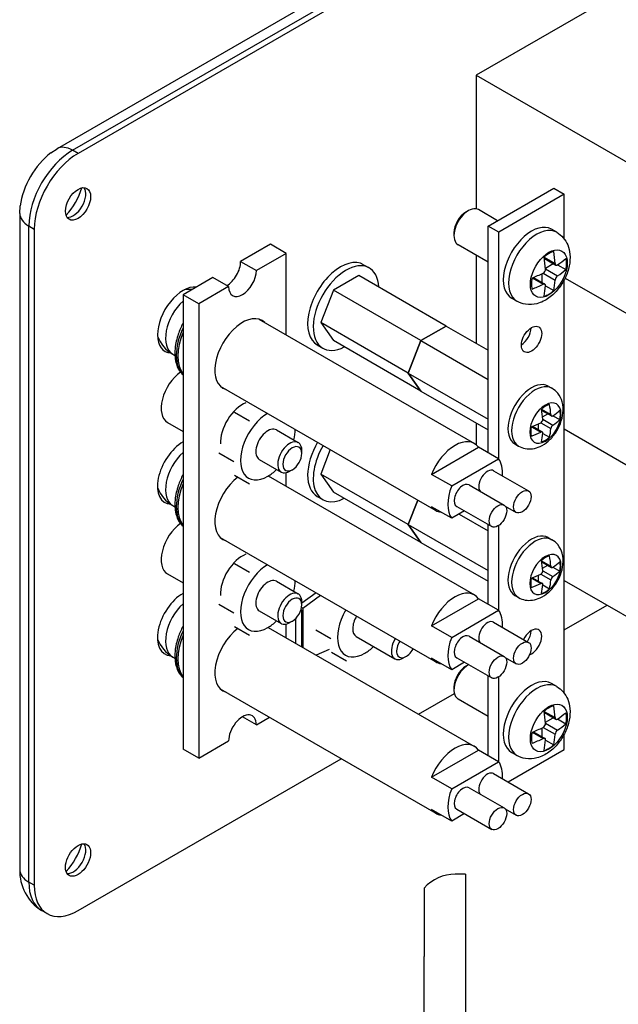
# Model space of a CAD drawing. Extents: x 0 to 16.6, y 0 to 10.6.
# Tile 3 of 6: x 8.4 to 10.2, y 6 to 9. Entities that reach past the tile are written whole.
import ezdxf

# ---------------------------------------------------------------- set-up
doc = ezdxf.new("R2010")
doc.units = 0
doc.header["$LTSCALE"] = 0.5
doc.header["$MEASUREMENT"] = 0
doc.layers.add('AM_VIS', color=7, linetype='Continuous', lineweight=30)

msp = doc.modelspace()

# ---------------------------------------------------------------- linework, layer by layer
at = {"layer": 'AM_VIS', "color": 72}
for p, q in [((11.0011, 10.028), (8.482, 8.5737)), ((8.5289, 8.569), (11.048, 10.0234)), ((11.0645, 10.0138), (8.5455, 8.5594)), ((8.4632, 8.5614), (8.4819, 8.5738)), ((8.5455, 8.5594), (8.5289, 8.569)), ((8.3687, 8.3777), (8.37, 8.4001)), ((8.3689, 8.3776), (8.3689, 6.3874)), ((8.3963, 6.3492), (8.3963, 8.3394)), ((8.3963, 8.3394), (8.4129, 8.3298)), ((8.4129, 8.3298), (8.4129, 6.3396)), ((9.1468, 7.7209), (9.2131, 7.6826)), ((9.2238, 7.6498), (9.2238, 7.659)), ((9.095, 7.6313), (9.1613, 7.593)), ((9.1951, 7.6002), (9.1872, 7.5956)), ((9.1468, 7.2616), (9.2131, 7.2234)), ((9.2238, 7.1905), (9.2238, 7.1997)), ((9.095, 7.172), (9.1613, 7.1337)), ((10.0195, 7.1141), (10.1497, 7.1893)), ((9.1951, 7.1409), (9.1872, 7.1363)), ((9.3888, 7.0942), (9.506, 7.0266)), ((9.5398, 7.0337), (9.5319, 7.0291)), ((9.5775, 6.8589), (9.6863, 6.9217)), ((8.5455, 6.263), (9.3431, 6.7236)), ((9.72, 6.3732), (9.6887, 6.3732)), ((9.72, 6.3732), (9.72, 6.1232)), ((8.4129, 6.3396), (8.3963, 6.3492)), ((9.595, 6.3309), (9.595, 6.1232)), ((8.4517, 6.2538), (8.4352, 6.2633)), ((9.595, 2.8732), (9.595, 6.1232)), ((9.72, 6.1232), (9.72, 2.8732))]:
    msp.add_line(p, q, dxfattribs=at)
at = {"layer": 'AM_VIS', "color": 133}
for p, q in [((10.8392, 9.4244), (9.752, 8.7967)), ((9.752, 8.7967), (10.627, 8.2915)), ((9.752, 8.7967), (9.752, 8.3915)), ((10.022, 8.1815), (10.627, 7.8323))]:
    msp.add_line(p, q, dxfattribs=at)
at = {"layer": 'AM_VIS', "color": 52}
for p, q in [((9.7888, 8.3391), (9.9877, 8.454)), ((9.9877, 8.454), (10.0195, 8.4356)), ((10.0195, 8.4356), (9.8206, 8.3208)), ((10.0195, 8.3), (10.0195, 8.4356)), ((9.8206, 8.3208), (9.7888, 8.3391)), ((9.7888, 7.6513), (9.7888, 8.3391)), ((9.8206, 7.6328), (9.8206, 8.3208)), ((9.4113, 8.222), (9.4283, 8.2122)), ((10.0195, 6.9221), (10.0195, 8.1765)), ((9.2707, 7.9784), (9.2876, 7.9686)), ((9.2707, 7.5191), (9.2876, 7.5093)), ((9.7888, 7.192), (9.7888, 7.4339)), ((9.8206, 7.1735), (9.8206, 7.4311)), ((9.267, 7.2268), (9.2238, 7.1956)), ((9.227, 7.1806), (9.2802, 7.2192)), ((9.2211, 7.1751), (9.2237, 7.1751)), ((9.2231, 7.1828), (9.227, 7.1806)), ((9.2237, 7.0632), (9.2237, 7.1751)), ((9.227, 7.1806), (9.227, 7.0613)), ((9.2049, 7.1485), (9.2049, 7.074)), ((9.3065, 7.0546), (9.2675, 7.0378)), ((9.7888, 6.7327), (9.7888, 6.9747)), ((9.8206, 6.7143), (9.8206, 6.9718)), ((10.0195, 6.7516), (10.0195, 6.7987)), ((9.8489, 6.653), (10.0195, 6.7516))]:
    msp.add_line(p, q, dxfattribs=at)
at = {"layer": 'AM_VIS', "color": 132}
for p, q in [((9.7212, 8.3815), (9.7286, 8.3858)), ((9.8172, 8.3555), (9.7594, 8.3889)), ((9.6851, 8.3191), (9.6851, 8.3105)), ((9.9966, 8.3203), (9.9804, 8.3297)), ((9.7888, 8.2298), (9.6979, 8.2824)), ((9.9586, 8.2449), (9.9917, 8.2258)), ((9.9591, 8.2411), (9.9941, 8.2209)), ((9.9624, 8.2119), (9.9861, 8.2256)), ((9.9994, 8.2218), (10.0245, 8.2073)), ((9.9526, 8.1677), (9.9526, 8.1951)), ((9.9553, 8.1963), (9.9917, 8.1753)), ((9.9626, 8.209), (9.999, 8.1879)), ((9.9222, 8.1818), (9.9553, 8.1627)), ((9.9257, 8.1832), (9.9607, 8.1631)), ((9.9625, 8.158), (9.9877, 8.1435)), ((9.8759, 8.1112), (9.8597, 8.1205)), ((9.0938, 8.0567), (9.7469, 7.6796)), ((8.8325, 7.9506), (8.839, 7.9468)), ((8.9766, 7.8537), (9.6297, 7.4766)), ((9.6172, 7.586), (9.7595, 7.6682)), ((9.8205, 7.633), (9.7595, 7.6682)), ((9.6781, 7.5508), (9.8205, 7.633)), ((9.6781, 7.5508), (9.6172, 7.586)), ((9.8052, 7.5968), (9.9113, 7.5356)), ((9.1221, 7.5811), (9.7469, 7.2203)), ((9.731, 7.554), (9.837, 7.4927)), ((8.8325, 7.4913), (8.839, 7.4875)), ((9.6781, 7.4528), (9.6172, 7.488)), ((9.7171, 7.4753), (9.6781, 7.4528)), ((9.6935, 7.489), (9.7995, 7.4278)), ((9.8404, 7.4899), (9.8738, 7.4706)), ((8.9766, 7.3944), (9.6297, 7.0174)), ((9.6172, 7.1267), (9.7595, 7.2089)), ((9.8205, 7.1737), (9.7595, 7.2089)), ((9.6781, 7.0915), (9.8205, 7.1737)), ((9.1221, 7.1218), (9.7469, 6.761)), ((9.6781, 7.0915), (9.6172, 7.1267)), ((9.8052, 7.1375), (9.9113, 7.0763)), ((9.731, 7.0947), (9.837, 7.0334)), ((8.8325, 7.032), (8.839, 7.0282)), ((9.6781, 6.9935), (9.6172, 7.0288)), ((9.6935, 7.0297), (9.7995, 6.9685)), ((9.8404, 7.0306), (9.8738, 7.0113)), ((9.7171, 7.016), (9.6781, 6.9935)), ((9.7212, 7.0037), (9.7286, 7.008)), ((8.9766, 6.9352), (9.6297, 6.5581)), ((9.6851, 6.9412), (9.6851, 6.9327)), ((9.9966, 6.9425), (9.9804, 6.9518)), ((9.7888, 6.852), (9.6979, 6.9045)), ((9.9586, 6.8671), (9.9917, 6.848)), ((9.9591, 6.8633), (9.9941, 6.8431)), ((9.9624, 6.834), (9.9861, 6.8477)), ((9.9994, 6.844), (10.0245, 6.8295)), ((9.9526, 6.7899), (9.9526, 6.8172)), ((9.9553, 6.8185), (9.9917, 6.7975)), ((9.9626, 6.8311), (9.999, 6.8101)), ((9.9222, 6.804), (9.9553, 6.7849)), ((9.9257, 6.8054), (9.9607, 6.7852)), ((9.9625, 6.7802), (9.9877, 6.7657)), ((9.6172, 6.6675), (9.7595, 6.7496)), ((9.8205, 6.7144), (9.7595, 6.7496)), ((9.8759, 6.7333), (9.8597, 6.7427)), ((9.6781, 6.6322), (9.8205, 6.7144)), ((9.6781, 6.6322), (9.6172, 6.6675)), ((9.8052, 6.6783), (9.9113, 6.617)), ((9.731, 6.6354), (9.837, 6.5742)), ((9.8404, 6.5713), (9.8738, 6.5521)), ((9.6781, 6.5343), (9.6172, 6.5695)), ((9.7171, 6.5568), (9.6781, 6.5343)), ((9.6935, 6.5704), (9.7995, 6.5092))]:
    msp.add_line(p, q, dxfattribs=at)
at = {"layer": 'AM_VIS', "color": 161}
for p, q in [((9.1288, 8.2839), (9.0384, 8.2317)), ((9.1766, 8.2563), (9.1288, 8.2839)), ((9.1766, 8.2563), (9.0862, 8.2041)), ((9.1766, 8.0089), (9.1766, 8.2563)), ((9.0384, 8.2317), (9.0862, 8.2041)), ((8.9541, 8.183), (8.8637, 8.1308)), ((9.0018, 8.1554), (8.9114, 8.1032)), ((9.0018, 8.1554), (8.9541, 8.183)), ((8.8637, 8.1308), (8.8637, 6.7529)), ((8.9114, 8.1032), (8.8637, 8.1308)), ((8.9114, 8.1032), (8.9114, 6.7254)), ((9.9707, 7.8535), (9.9818, 7.8471)), ((9.9505, 7.7835), (9.9788, 7.7672)), ((9.9511, 7.7802), (9.9808, 7.7631)), ((9.9537, 7.7604), (9.9696, 7.7696)), ((9.9416, 7.721), (9.9416, 7.7394)), ((9.9483, 7.7425), (9.9788, 7.7248)), ((9.9544, 7.7531), (9.9849, 7.7354)), ((9.9852, 7.7639), (10.0058, 7.752)), ((9.92, 7.7306), (9.9483, 7.7143)), ((9.9231, 7.7317), (9.9528, 7.7145)), ((9.9543, 7.7104), (9.9749, 7.6985)), ((9.8694, 7.6781), (9.8806, 7.6717)), ((9.1766, 7.5496), (9.1766, 7.5913)), ((9.9707, 7.3942), (9.9818, 7.3878)), ((9.9505, 7.3242), (9.9788, 7.3079)), ((9.9511, 7.321), (9.9808, 7.3038)), ((9.9537, 7.3011), (9.9696, 7.3103)), ((9.9544, 7.2938), (9.9849, 7.2761)), ((9.9852, 7.3046), (10.0058, 7.2927)), ((9.92, 7.2713), (9.9483, 7.255)), ((9.9231, 7.2724), (9.9528, 7.2553)), ((9.9416, 7.2618), (9.9416, 7.2801)), ((9.9483, 7.2832), (9.9788, 7.2656)), ((9.9543, 7.2511), (9.9749, 7.2392)), ((9.8694, 7.2188), (9.8806, 7.2124)), ((9.1766, 7.0903), (9.1766, 7.132)), ((9.0862, 6.8263), (9.044, 6.8506)), ((9.0862, 6.8263), (9.1257, 6.8491)), ((8.9114, 6.7254), (8.8637, 6.7529)), ((8.9114, 6.7254), (9.0018, 6.7776))]:
    msp.add_line(p, q, dxfattribs=at)
at = {"layer": 'AM_VIS', "color": 171}
for p, q in [((9.752, 8.2511), (9.752, 7.9836)), ((10.022, 8.1815), (10.627, 7.8323)), ((10.0195, 7.7237), (10.627, 7.373))]:
    msp.add_line(p, q, dxfattribs=at)
at = {"layer": 'AM_VIS', "color": 191}
for p, q in [((9.3962, 8.189), (9.3197, 8.1448)), ((9.6613, 8.0359), (9.3962, 8.189)), ((9.3197, 8.1448), (9.2814, 8.0462)), ((9.5848, 7.9917), (9.3197, 8.1448)), ((9.5465, 7.8931), (9.2814, 8.0462)), ((9.2814, 8.0462), (9.3197, 7.9917)), ((9.6613, 8.0359), (9.5848, 7.9917)), ((9.5849, 7.9917), (9.6614, 8.0359)), ((9.6614, 8.0359), (9.7888, 7.9623)), ((9.5848, 7.8386), (9.3197, 7.9917)), ((9.5848, 7.9917), (9.5465, 7.8931)), ((9.5466, 7.8931), (9.5849, 7.9917)), ((9.5849, 7.9917), (9.7888, 7.874)), ((9.5465, 7.8931), (9.5848, 7.8386)), ((9.5466, 7.8931), (9.7888, 7.7532)), ((9.5849, 7.8386), (9.5466, 7.8931)), ((9.5848, 7.8386), (9.5849, 7.8386)), ((9.5849, 7.8386), (9.7888, 7.7209)), ((9.3102, 7.6611), (9.2814, 7.5869)), ((9.5465, 7.4338), (9.2814, 7.5869)), ((9.2814, 7.5869), (9.3197, 7.5324)), ((9.5848, 7.3793), (9.3197, 7.5324)), ((9.5754, 7.508), (9.5465, 7.4338)), ((9.5466, 7.4338), (9.5754, 7.508)), ((9.7005, 7.4657), (9.7888, 7.4147)), ((9.5465, 7.4338), (9.5848, 7.3793)), ((9.5466, 7.4338), (9.7888, 7.294)), ((9.5849, 7.3794), (9.5466, 7.4338)), ((9.5848, 7.3793), (9.5849, 7.3794)), ((9.5849, 7.3794), (9.7888, 7.2616))]:
    msp.add_line(p, q, dxfattribs=at)
at = {"layer": 'AM_VIS', "color": 33}
for p, q in [((9.02, 7.7748), (9.0656, 7.7484)), ((8.9721, 7.6515), (9.0178, 7.6251)), ((9.02, 7.5834), (9.0656, 7.5571)), ((9.02, 7.3155), (9.0656, 7.2892)), ((8.9721, 7.1922), (9.0178, 7.1658)), ((9.02, 7.1241), (9.0656, 7.0978)), ((9.266, 7.1144), (9.3116, 7.0881)), ((9.3138, 7.0464), (9.3594, 7.02))]:
    msp.add_line(p, q, dxfattribs=at)
at = {"layer": 'AM_VIS', "color": 42}
for p, q in [((8.8168, 7.7434), (8.8637, 7.7163)), ((8.8168, 7.2841), (8.8637, 7.2571))]:
    msp.add_line(p, q, dxfattribs=at)
at = {"layer": 'AM_VIS', "color": 181}
for p, q in [((9.752, 7.7422), (9.752, 7.6761)), ((10.0195, 7.7237), (10.627, 7.373)), ((10.0195, 7.2644), (10.627, 6.9137))]:
    msp.add_line(p, q, dxfattribs=at)
at = {"layer": 'AM_VIS', "color": 132}
for centre, radius, start, end in [((9.9484, 8.2087), 0.0141, 298.9316, 1.0684), ((10.0105, 8.1729), 0.0189, 127.3443, 172.6557), ((8.8852, 8.0418), 0.1054, 86.4002, 99.6068), ((8.8852, 8.0418), 0.1054, 200.3932, 240), ((8.8852, 7.5826), 0.1054, 200.3932, 240), ((8.8852, 7.1233), 0.1054, 200.3932, 240), ((9.9484, 6.8309), 0.0141, 298.9316, 1.0684), ((10.0105, 6.7951), 0.0189, 127.3443, 172.6557)]:
    msp.add_arc(centre, radius, start, end, dxfattribs=at)
at = {"layer": 'AM_VIS', "color": 161}
for centre, radius, start, end in [((9.9427, 7.7527), 0.0116, 298.3467, 1.6533), ((9.9949, 7.7226), 0.0163, 127.9516, 172.0484), ((9.9427, 7.2934), 0.0116, 298.3467, 1.6533), ((9.9949, 7.2633), 0.0163, 127.9516, 172.0484)]:
    msp.add_arc(centre, radius, start, end, dxfattribs=at)
at = {"layer": 'AM_VIS', "color": 72}
for centre, radius, start, end in [((8.5086, 6.3823), 0.1398, 177.8913, 238.3263), ((9.6887, 6.2482), 0.125, 90, 138.5904)]:
    msp.add_arc(centre, radius, start, end, dxfattribs=at)
for centre, major_axis, start_param, end_param in [((8.5289, 8.4925), (-0.0469, 0.0812), 5.497787, 6.283185), ((8.4792, 8.4446), (0.0779, 0.1349), 0.930274, 2.211319), ((8.5289, 8.4159), (0.0938, 0.1624), 0.785398, 2.356194), ((8.5455, 8.4064), (0.0938, 0.1624), 0.785398, 2.356194), ((8.5455, 8.4064), (0.027, 0.0468), 2.356194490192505, 8.63937979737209), ((8.4792, 8.4446), (0.0589, 0.102), 4.293777, 5.131001), ((8.531, 8.4147), (0.027, 0.0468), 3.412196, 6.012582), ((8.4626, 8.3776), (0.0938, 0), 3.141593, 3.926991), ((8.8637, 8.0542), (0.0547, 0.0948), 0.243212, 3.423461), ((8.8637, 7.595), (0.0547, 0.0948), 0.785398, 3.423461), ((9.1872, 7.6378), (0.0259, 0.0448), 5.497787, 10.210176), ((9.1951, 7.6332), (0.0202, 0.0351), 5.497787, 11.780972), ((9.1872, 7.1785), (0.0259, 0.0448), 5.497787, 10.210176), ((8.8637, 7.1357), (0.0547, 0.0948), 0.785398, 3.423461), ((9.1951, 7.174), (0.0202, 0.0351), 5.497787, 11.780972), ((9.5319, 7.0714), (0.0259, 0.0448), 1.529489, 3.926991), ((9.5398, 7.0668), (0.0202, 0.0351), 1.518005, 4.76518), ((8.5455, 6.4161), (0.027, 0.0468), 2.356194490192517, 8.639379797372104), ((8.4792, 6.4544), (0.0589, 0.102), 4.293777, 5.131001), ((8.531, 6.4245), (0.027, 0.0468), 3.412196, 6.012582), ((8.4626, 6.3874), (0.0938, 0), 3.141593, 3.926991), ((8.5289, 6.4257), (0.0938, 0.1624), 2.356194, 3.141593), ((8.5455, 6.4161), (0.0938, 0.1624), 2.356194, 3.926991)]:
    msp.add_ellipse(centre, major_axis=major_axis, ratio=0.57735, start_param=start_param, end_param=end_param, dxfattribs=at)
at = {"layer": 'AM_VIS', "color": 132}
for centre, major_axis, start_param, end_param in [((9.7286, 8.3356), (0.0308, 0.0533), 0, 3.141593), ((9.7212, 8.3399), (0.0255, 0.0442), 0.785398, 2.356194), ((9.9201, 8.2251), (0.0604, 0.1046), 0, 3.141593), ((9.9362, 8.2157), (0.0604, 0.1046), 0, 3.141593), ((9.9726, 8.1948), (0.0396, 0.0685), 2.356194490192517, 8.639379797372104), ((9.9731, 8.1945), (0.0378, 0.0654), 0.509172, 1.061625), ((9.6934, 8.3391), (-0.191, 0.3308), 4.008016, 4.118505), ((9.7225, 8.356), (-0.191, 0.3308), 4.008016, 4.118505), ((9.7079, 8.3644), (0.3819, 0), 5.578812, 5.689301), ((9.9731, 8.1945), (0.0378, 0.0654), 5.221561, 5.774014), ((9.7079, 8.3644), (0.3819, 0), 5.306273, 5.416762), ((9.7079, 8.3307), (0.3819, 0), 5.578812, 5.689301), ((9.9731, 8.1945), (0.0378, 0.0654), 2.079968, 2.632421), ((9.7079, 8.3307), (0.3819, 0), 5.306273, 5.416762), ((9.6934, 8.3391), (-0.191, 0.3308), 3.735477, 3.845965), ((9.7225, 8.356), (-0.191, 0.3308), 3.735477, 3.845965), ((9.9731, 8.1945), (0.0378, 0.0654), 3.650764, 4.203217), ((8.8852, 8.0418), (0.0527, 0.0913), 1.077805, 3.141593), ((8.9459, 8.0068), (0.0726, 0.1257), 1.71442, 2.99797), ((8.9506, 8.0041), (0.0726, 0.1257), 1.795338, 2.917052), ((9.6883, 7.5781), (0.0586, 0.1015), 6.035299, 8.101868), ((8.8852, 7.5826), (0.0527, 0.0913), 1.077803, 3.141593), ((9.7493, 7.5429), (0.0586, 0.1015), 5.402709, 6.035299), ((9.7865, 7.5643), (0.0188, 0.0325), 0, 2.940751), ((8.9459, 7.5475), (0.0726, 0.1257), 1.714418, 2.997972), ((8.9506, 7.5448), (0.0726, 0.1257), 1.795336, 2.917054), ((9.7122, 7.5215), (0.0188, 0.0325), 0, 3.141593), ((9.7493, 7.5429), (0.0586, 0.1015), 1.818683, 2.893706), ((9.8925, 7.5031), (0.0188, 0.0325), 2.356194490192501, 8.639379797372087), ((9.8183, 7.4602), (0.0188, 0.0325), 2.356194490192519, 8.639379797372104), ((9.6883, 7.5781), (0.0586, 0.1015), 2.893706, 3.389479), ((9.6883, 7.1188), (0.0586, 0.1015), 6.035299, 8.101868), ((8.8852, 7.1233), (0.0527, 0.0913), 1.077801, 3.141593), ((9.7493, 7.0836), (0.0586, 0.1015), 5.402709, 6.035299), ((9.7865, 7.1051), (0.0188, 0.0325), 0, 2.940751), ((8.9459, 7.0882), (0.0726, 0.1257), 1.714415, 2.997974), ((8.9506, 7.0855), (0.0726, 0.1257), 1.795333, 2.917057), ((9.7493, 7.0836), (0.0586, 0.1015), 1.818683, 2.893706), ((9.7122, 7.0622), (0.0188, 0.0325), 0, 3.141593), ((9.8925, 7.0438), (0.0188, 0.0325), 2.356194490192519, 8.639379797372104), ((9.6883, 7.1188), (0.0586, 0.1015), 2.893706, 3.389479), ((9.8183, 7.001), (0.0188, 0.0325), 2.356194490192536, 8.639379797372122), ((9.7286, 6.9578), (0.0308, 0.0533), 0.756596, 3.141593), ((9.7212, 6.9621), (0.0255, 0.0442), 0.785398, 2.356194), ((9.9201, 6.8472), (0.0604, 0.1046), 0, 3.141593), ((9.9362, 6.8379), (0.0604, 0.1046), 0, 3.141593), ((9.9726, 6.8169), (0.0396, 0.0685), 2.356194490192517, 8.639379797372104), ((9.9731, 6.8166), (0.0378, 0.0654), 0.509172, 1.061625), ((9.7225, 6.9781), (-0.191, 0.3308), 4.008016, 4.118505), ((9.6934, 6.9613), (-0.191, 0.3308), 4.008016, 4.118505), ((9.7079, 6.9865), (0.3819, 0), 5.578812, 5.689301), ((9.9731, 6.8166), (0.0378, 0.0654), 5.221561, 5.774014), ((9.7079, 6.9865), (0.3819, 0), 5.306273, 5.416762), ((9.7079, 6.9529), (0.3819, 0), 5.578812, 5.689301), ((9.9731, 6.8166), (0.0378, 0.0654), 2.079968, 2.632421), ((9.7079, 6.9529), (0.3819, 0), 5.306273, 5.416762), ((9.6934, 6.9613), (-0.191, 0.3308), 3.735477, 3.845965), ((9.7225, 6.9781), (-0.191, 0.3308), 3.735477, 3.845965), ((9.6883, 6.6596), (0.0586, 0.1015), 6.035299, 8.101868), ((9.9731, 6.8166), (0.0378, 0.0654), 3.650764, 4.203217), ((9.7493, 6.6243), (0.0586, 0.1015), 5.402709, 6.035299), ((9.7865, 6.6458), (0.0188, 0.0325), 0, 2.940751), ((9.7493, 6.6243), (0.0586, 0.1015), 1.818683, 2.893706), ((9.7122, 6.6029), (0.0188, 0.0325), 0, 3.141593), ((9.8925, 6.5845), (0.0188, 0.0325), 2.356194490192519, 8.639379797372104), ((9.8183, 6.5417), (0.0188, 0.0325), 2.356194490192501, 8.639379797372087), ((9.6883, 6.6596), (0.0586, 0.1015), 2.893706, 3.389479)]:
    msp.add_ellipse(centre, major_axis=major_axis, ratio=0.57735, start_param=start_param, end_param=end_param, dxfattribs=at)
at = {"layer": 'AM_VIS', "color": 52}
for centre, major_axis, start_param, end_param in [((9.341, 8.1002), (0.0703, 0.1218), 0, 3.141593), ((9.3579, 8.0904), (0.0703, 0.1218), 5.550359, 10.156968), ((9.9201, 7.9954), (0.0218, 0.0377), 2.35619449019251, 8.639379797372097), ((9.8883, 8.0138), (0.0217, 0.0377), 3.962097, 5.462681), ((9.341, 7.6409), (0.0703, 0.1218), 1.555599, 3.141593), ((9.3579, 7.6311), (0.0703, 0.1218), 1.555599, 3.873783), ((9.9201, 7.0769), (0.0218, 0.0377), 3.733178, 7.967008), ((9.8883, 7.0953), (0.0217, 0.0377), 4.599362, 5.462681)]:
    msp.add_ellipse(centre, major_axis=major_axis, ratio=0.57735, start_param=start_param, end_param=end_param, dxfattribs=at)
at = {"layer": 'AM_VIS', "color": 161}
for centre, major_axis, start_param, end_param in [((8.9963, 8.2073), (0.0298, 0.0516), 3.92699, 5.497787), ((9.044, 8.1798), (0.0298, 0.0516), 2.356195, 5.497787), ((9.044, 7.9501), (0.0593, 0.1026), 6.134231, 9.57377), ((9.9201, 7.7658), (0.0506, 0.0877), 0, 3.141593), ((9.9312, 7.7594), (0.0506, 0.0877), 0, 3.141593), ((9.9621, 7.7415), (0.0335, 0.058), 5.497787, 11.780972), ((9.9627, 7.7412), (0.0317, 0.0549), 0.509172, 1.061625), ((9.7811, 7.8601), (-0.1404, 0.2431), 4.01946, 4.145893), ((9.7567, 7.846), (-0.1404, 0.2431), 4.01946, 4.145893), ((9.7689, 7.8672), (0.2807, 0), 5.590257, 5.716689), ((9.9627, 7.7412), (0.0317, 0.0549), 5.221561, 5.774014), ((9.7689, 7.8672), (0.2807, 0), 5.278885, 5.405318), ((9.7689, 7.839), (0.2807, 0), 5.590257, 5.716689), ((9.9627, 7.7412), (0.0317, 0.0549), 2.079968, 2.632421), ((9.7689, 7.839), (0.2807, 0), 5.278885, 5.405318), ((9.7567, 7.846), (-0.1404, 0.2431), 3.708089, 3.834521), ((9.7811, 7.8601), (-0.1404, 0.2431), 3.708089, 3.834521), ((9.9627, 7.7412), (0.0317, 0.0549), 3.650764, 4.203217), ((9.044, 7.4909), (0.0593, 0.1026), 0.957877, 3.290577), ((9.9201, 7.3065), (0.0506, 0.0877), 0, 3.141593), ((9.9312, 7.3001), (0.0506, 0.0877), 0, 3.141593), ((9.9621, 7.2823), (0.0335, 0.058), 5.497787, 11.780972), ((9.9627, 7.2819), (0.0317, 0.0549), 0.509172, 1.061625), ((9.7567, 7.3867), (-0.1404, 0.2431), 4.01946, 4.145893), ((9.7811, 7.4008), (-0.1404, 0.2431), 4.01946, 4.145893), ((9.7689, 7.4079), (0.2807, 0), 5.590257, 5.716689), ((9.9627, 7.2819), (0.0317, 0.0549), 5.221561, 5.774014), ((9.7689, 7.3797), (0.2807, 0), 5.590257, 5.716689), ((9.9627, 7.2819), (0.0317, 0.0549), 2.079968, 2.632421), ((9.7689, 7.4079), (0.2807, 0), 5.278885, 5.405318), ((9.7811, 7.4008), (-0.1404, 0.2431), 3.708089, 3.834521), ((9.7689, 7.3797), (0.2807, 0), 5.278885, 5.405318), ((9.7567, 7.3867), (-0.1404, 0.2431), 3.708089, 3.834521), ((9.9627, 7.2819), (0.0317, 0.0549), 3.650764, 4.203217), ((9.044, 7.0316), (0.0593, 0.1026), 0.957877, 3.290569), ((9.044, 6.8019), (0.0298, 0.0516), 5.497787, 8.63938)]:
    msp.add_ellipse(centre, major_axis=major_axis, ratio=0.57735, start_param=start_param, end_param=end_param, dxfattribs=at)
at = {"layer": 'AM_VIS', "color": 42}
for centre, start_param in [((8.8637, 7.8246), 0.90125), ((8.8637, 7.3653), 0.901252)]:
    msp.add_ellipse(centre, major_axis=(0.0469, 0.0812), ratio=0.57735, start_param=start_param, end_param=3.141593, dxfattribs=at)
at = {"layer": 'AM_VIS', "color": 73}
for centre in [(9.044, 7.7205), (9.044, 7.2612)]:
    msp.add_ellipse(centre, major_axis=(0.0474, 0.0822), ratio=0.57735, start_param=0.630912, end_param=2.402402, dxfattribs=at)
at = {"layer": 'AM_VIS', "color": 33}
for centre, major_axis, start_param, end_param in [((9.1209, 7.6761), (0.0586, 0.1015), 0.799509, 1.832596), ((9.1209, 7.6761), (0.0259, 0.0448), 0, 3.141593), ((9.1209, 7.6761), (0.0586, 0.1015), 5.16977, 5.483676), ((9.1209, 7.6761), (0.0586, 0.1015), 1.832596, 2.879793), ((9.1209, 7.6761), (0.0586, 0.1015), 2.879793, 3.926991), ((9.1209, 7.6761), (0.0586, 0.1015), 3.926991, 4.255008), ((9.1209, 7.2168), (0.0586, 0.1015), 0.799511, 1.832596), ((9.1209, 7.2168), (0.0259, 0.0448), 0, 3.141593), ((9.1209, 7.2168), (0.0586, 0.1015), 5.16977, 5.483674), ((9.1209, 7.2168), (0.0586, 0.1015), 1.832596, 2.879793), ((9.4147, 7.139), (0.0586, 0.1015), 1.552559, 1.832596), ((9.1209, 7.2168), (0.0586, 0.1015), 3.926991, 4.255008), ((9.4147, 7.139), (0.0586, 0.1015), 1.832596, 2.879793), ((9.4147, 7.139), (0.0259, 0.0448), 1.529489, 3.141593), ((9.1209, 7.2168), (0.0586, 0.1015), 2.879793, 3.926991), ((9.4147, 7.139), (0.0586, 0.1015), 2.879793, 3.926991), ((9.4147, 7.139), (0.0586, 0.1015), 3.926991, 4.255008)]:
    msp.add_ellipse(centre, major_axis=major_axis, ratio=0.57735, start_param=start_param, end_param=end_param, dxfattribs=at)
at = {"layer": 'AM_VIS', "color": 132}
for points, knots in [([(9.9966, 8.3203), (10.0042, 8.316), (10.0109, 8.3102), (10.0223, 8.297), (10.0267, 8.2894), (10.0337, 8.2723), (10.0357, 8.2628), (10.0376, 8.2415), (10.0367, 8.2298), (10.0319, 8.2055), (10.0276, 8.1931), (10.0162, 8.1695), (10.0093, 8.1584), (9.9929, 8.1381), (9.9835, 8.1289), (9.9622, 8.1136), (9.9503, 8.1073), (9.9259, 8.101), (9.914, 8.1), (9.8929, 8.1034), (9.884, 8.1065), (9.8759, 8.1112)], [2.356194, 2.356194, 2.356194, 2.356194, 2.557125, 2.557125, 2.774566, 2.774566, 3.043782, 3.043782, 3.396104, 3.396104, 3.795579, 3.795579, 4.192267, 4.192267, 4.590764, 4.590764, 4.982687, 4.982687, 5.282392, 5.282392, 5.497787, 5.497787, 5.497787, 5.497787]), ([(9.9917, 8.2258), (9.9917, 8.2258), (9.9917, 8.2258), (9.9918, 8.2247), (9.992, 8.2236), (9.9929, 8.2219), (9.9934, 8.2213), (9.9941, 8.2209), (9.9947, 8.2206), (9.9955, 8.2204), (9.9972, 8.2206), (9.9981, 8.221), (9.999, 8.2216), (9.999, 8.2216), (9.999, 8.2216)], [-0.01036497, -0.01036497, -0.01036497, -0.01036497, -0.01034722, -0.01034722, -0.00517361, -0.00517361, 0, 0, 0, 0.00517361, 0.00517361, 0.01034722, 0.01034722, 0.01036497, 0.01036497, 0.01036497, 0.01036497]), ([(9.9626, 8.1585), (9.9626, 8.1585), (9.9626, 8.1585), (9.9626, 8.1595), (9.9625, 8.1605), (9.9619, 8.1621), (9.9613, 8.1627), (9.9607, 8.1631), (9.96, 8.1634), (9.9592, 8.1636), (9.9573, 8.1635), (9.9563, 8.1632), (9.9553, 8.1627)], [-0.01036497, -0.01036497, -0.01036497, -0.01036497, -0.01034722, -0.01034722, -0.00517361, -0.00517361, 0, 0, 0, 0.00518252, 0.00518252, 0.01036504, 0.01036504, 0.01036504, 0.01036504]), ([(8.8637, 8.0444), (8.858, 8.0337), (8.8532, 8.0226), (8.8444, 7.9972), (8.8411, 7.9829), (8.8382, 7.9552), (8.8387, 7.9418), (8.8437, 7.9176), (8.8482, 7.9067), (8.8575, 7.8941), (8.8604, 7.8909), (8.8637, 7.8881)], [5.559507, 5.559507, 5.559507, 5.559507, 5.82132, 5.82132, 6.156351, 6.156351, 6.494003, 6.494003, 6.823319, 6.823319, 6.950953, 6.950953, 6.950953, 6.950953]), ([(8.8637, 7.5851), (8.858, 7.5744), (8.8532, 7.5633), (8.8444, 7.5379), (8.8411, 7.5236), (8.8382, 7.4959), (8.8387, 7.4825), (8.8437, 7.4583), (8.8482, 7.4474), (8.8575, 7.4349), (8.8604, 7.4316), (8.8637, 7.4288)], [5.559505, 5.559505, 5.559505, 5.559505, 5.82132, 5.82132, 6.156351, 6.156351, 6.494003, 6.494003, 6.823319, 6.823319, 6.950954, 6.950954, 6.950954, 6.950954]), ([(8.8637, 7.1258), (8.858, 7.1151), (8.8532, 7.104), (8.8444, 7.0787), (8.8411, 7.0643), (8.8382, 7.0366), (8.8387, 7.0232), (8.8437, 6.9991), (8.8482, 6.9881), (8.8575, 6.9756), (8.8604, 6.9724), (8.8637, 6.9695)], [5.559503, 5.559503, 5.559503, 5.559503, 5.82132, 5.82132, 6.156351, 6.156351, 6.494003, 6.494003, 6.823319, 6.823319, 6.950956, 6.950956, 6.950956, 6.950956]), ([(9.9966, 6.9425), (10.0042, 6.9381), (10.0109, 6.9324), (10.0223, 6.9191), (10.0267, 6.9115), (10.0337, 6.8945), (10.0357, 6.885), (10.0376, 6.8637), (10.0367, 6.8519), (10.0319, 6.8277), (10.0276, 6.8152), (10.0162, 6.7917), (10.0093, 6.7805), (9.9929, 6.7602), (9.9835, 6.7511), (9.9622, 6.7357), (9.9503, 6.7295), (9.9259, 6.7232), (9.914, 6.7221), (9.8929, 6.7256), (9.884, 6.7287), (9.8759, 6.7333)], [2.356194, 2.356194, 2.356194, 2.356194, 2.557125, 2.557125, 2.774566, 2.774566, 3.043782, 3.043782, 3.396104, 3.396104, 3.795579, 3.795579, 4.192267, 4.192267, 4.590764, 4.590764, 4.982687, 4.982687, 5.282392, 5.282392, 5.497787, 5.497787, 5.497787, 5.497787]), ([(9.9917, 6.848), (9.9917, 6.8479), (9.9917, 6.8479), (9.9918, 6.8468), (9.992, 6.8458), (9.9929, 6.8441), (9.9934, 6.8435), (9.9941, 6.8431), (9.9947, 6.8427), (9.9955, 6.8426), (9.9972, 6.8428), (9.9981, 6.8432), (9.999, 6.8437), (9.999, 6.8437), (9.999, 6.8437)], [-0.01036497, -0.01036497, -0.01036497, -0.01036497, -0.01034722, -0.01034722, -0.00517361, -0.00517361, 0, 0, 0, 0.00517361, 0.00517361, 0.01034722, 0.01034722, 0.01036497, 0.01036497, 0.01036497, 0.01036497]), ([(9.9626, 6.7806), (9.9626, 6.7806), (9.9626, 6.7807), (9.9626, 6.7817), (9.9625, 6.7826), (9.9619, 6.7842), (9.9613, 6.7848), (9.9607, 6.7852), (9.96, 6.7856), (9.9592, 6.7858), (9.9573, 6.7857), (9.9563, 6.7853), (9.9553, 6.7849)], [-0.01036497, -0.01036497, -0.01036497, -0.01036497, -0.01034722, -0.01034722, -0.00517361, -0.00517361, 0, 0, 0, 0.00518252, 0.00518252, 0.01036504, 0.01036504, 0.01036504, 0.01036504])]:
    msp.add_open_spline(points, degree=3, knots=knots, dxfattribs=at)
at = {"layer": 'AM_VIS', "color": 161}
for points, knots in [([(9.8806, 7.6717), (9.8869, 7.668), (9.8939, 7.6655), (9.9084, 7.6628), (9.9158, 7.6627), (9.9312, 7.6648), (9.9389, 7.6673), (9.9552, 7.6747), (9.9633, 7.6803), (9.9789, 7.6939), (9.9862, 7.7022), (9.9986, 7.7203), (10.0037, 7.7301), (10.0116, 7.7505), (10.0144, 7.7612), (10.0165, 7.7832), (10.0161, 7.7945), (10.0103, 7.8149), (10.0061, 7.824), (9.9947, 7.8379), (9.9886, 7.8431), (9.9818, 7.8471)], [0.785398, 0.785398, 0.785398, 0.785398, 0.985495, 0.985495, 1.201888, 1.201888, 1.469491, 1.469491, 1.820623, 1.820623, 2.221837, 2.221837, 2.620912, 2.620912, 3.021723, 3.021723, 3.414715, 3.414715, 3.712544, 3.712544, 3.926991, 3.926991, 3.926991, 3.926991]), ([(9.9788, 7.7672), (9.9788, 7.7672), (9.9788, 7.7672), (9.9789, 7.7662), (9.9791, 7.7653), (9.9798, 7.7639), (9.9803, 7.7634), (9.9808, 7.7631), (9.9814, 7.7628), (9.982, 7.7626), (9.9835, 7.7628), (9.9842, 7.7632), (9.9849, 7.7636), (9.9849, 7.7636), (9.9849, 7.7636)], [-0.00869467, -0.00869467, -0.00869467, -0.00869467, -0.00867528, -0.00867528, -0.00433764, -0.00433764, 0, 0, 0, 0.00433764, 0.00433764, 0.00867528, 0.00867528, 0.00869467, 0.00869467, 0.00869467, 0.00869467]), ([(9.9544, 7.7107), (9.9544, 7.7107), (9.9544, 7.7107), (9.9544, 7.7116), (9.9543, 7.7124), (9.9538, 7.7137), (9.9533, 7.7142), (9.9528, 7.7145), (9.9523, 7.7149), (9.9516, 7.715), (9.95, 7.7149), (9.9491, 7.7147), (9.9483, 7.7143), (9.9483, 7.7143), (9.9483, 7.7143)], [-0.00869467, -0.00869467, -0.00869467, -0.00869467, -0.00867528, -0.00867528, -0.00433764, -0.00433764, 0, 0, 0, 0.00433764, 0.00433764, 0.00867528, 0.00867528, 0.00869467, 0.00869467, 0.00869467, 0.00869467]), ([(9.8806, 7.2124), (9.8869, 7.2087), (9.8939, 7.2062), (9.9084, 7.2035), (9.9158, 7.2035), (9.9312, 7.2055), (9.9389, 7.208), (9.9552, 7.2155), (9.9633, 7.221), (9.9789, 7.2346), (9.9862, 7.243), (9.9986, 7.261), (10.0037, 7.2708), (10.0116, 7.2912), (10.0144, 7.3019), (10.0165, 7.3239), (10.0161, 7.3352), (10.0103, 7.3556), (10.0061, 7.3647), (9.9947, 7.3786), (9.9886, 7.3838), (9.9818, 7.3878)], [0.785398, 0.785398, 0.785398, 0.785398, 0.985495, 0.985495, 1.201888, 1.201888, 1.469491, 1.469491, 1.820623, 1.820623, 2.221837, 2.221837, 2.620912, 2.620912, 3.021723, 3.021723, 3.414715, 3.414715, 3.712544, 3.712544, 3.926991, 3.926991, 3.926991, 3.926991]), ([(9.9788, 7.3079), (9.9788, 7.3079), (9.9788, 7.3079), (9.9789, 7.307), (9.9791, 7.3061), (9.9798, 7.3046), (9.9803, 7.3041), (9.9808, 7.3038), (9.9814, 7.3035), (9.982, 7.3034), (9.9835, 7.3035), (9.9842, 7.3039), (9.9849, 7.3044), (9.9849, 7.3044), (9.9849, 7.3044)], [-0.00869467, -0.00869467, -0.00869467, -0.00869467, -0.00867528, -0.00867528, -0.00433764, -0.00433764, 0, 0, 0, 0.00433764, 0.00433764, 0.00867528, 0.00867528, 0.00869467, 0.00869467, 0.00869467, 0.00869467]), ([(9.9544, 7.2515), (9.9544, 7.2515), (9.9544, 7.2515), (9.9544, 7.2523), (9.9543, 7.2531), (9.9538, 7.2544), (9.9533, 7.255), (9.9528, 7.2553), (9.9523, 7.2556), (9.9516, 7.2557), (9.95, 7.2556), (9.9491, 7.2554), (9.9483, 7.255), (9.9483, 7.255), (9.9483, 7.255)], [-0.00869467, -0.00869467, -0.00869467, -0.00869467, -0.00867528, -0.00867528, -0.00433764, -0.00433764, 0, 0, 0, 0.00433764, 0.00433764, 0.00867528, 0.00867528, 0.00869467, 0.00869467, 0.00869467, 0.00869467])]:
    msp.add_open_spline(points, degree=3, knots=knots, dxfattribs=at)

doc.saveas('drawing.dxf')
